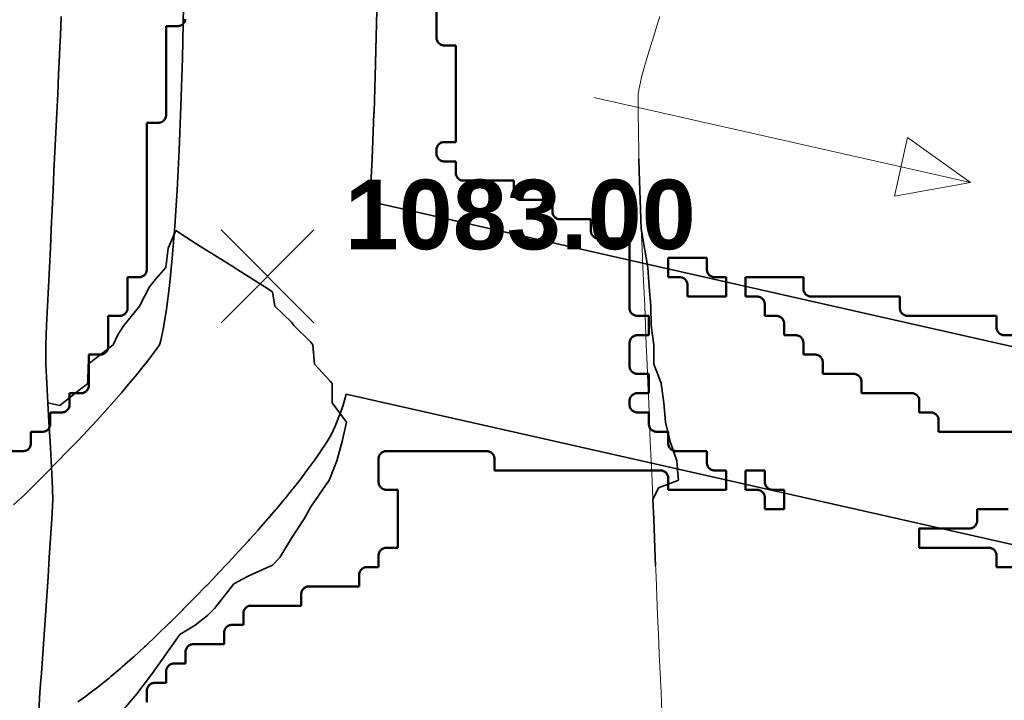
# Model space of a CAD drawing. Header units: metres. Extents: x -6552 to -6384, y 5654608 to 5654799.
# Tile 20 of 68: x -6461.65 to -6448.9, y 5654654.53 to 5654663.33. Entities that reach past the tile are written whole.
import ezdxf
from ezdxf.enums import TextEntityAlignment as Align

# ---------------------------------------------------------------- set-up
doc = ezdxf.new("R2010")
doc.units = ezdxf.units.M
doc.header["$LTSCALE"] = 0.5
doc.linetypes.add('DASHED', pattern=[9, 6, -3])
doc.linetypes.add('PHANTOM', pattern=[22, 12, -2, 2, -2, 2, -2])
for name, color, linetype, lineweight in [('L-GRAD-CONT', 5, 'DASHED', 25), ('L-GRAD-SLOPE', 5, 'Continuous', 18), ('L-GRAD-SPOT', 5, 'Continuous', 18), ('L-HARD-PAVE', 8, 'Continuous', 35), ('L-SITE-LIMIT', 6, 'PHANTOM', 50), ('V-TOPO-MAJR', 34, 'Continuous', 35), ('V-TOPO-MINR', 32, 'Continuous', 13)]:
    doc.layers.add(name, color=color, linetype=linetype, lineweight=lineweight)
doc.styles.add('BR-TITLE', font='arialbd.ttf')

msp = doc.modelspace()

# ---------------------------------------------------------------- linework, layer by layer
at = {"layer": 'L-GRAD-CONT', "lineweight": 35}
for points in [[(-6453.629, 5654661.532), (-6453.625, 5654661.376), (-6453.625, 5654661.375), (-6453.619, 5654661.125), (-6453.609, 5654660.875), (-6453.6, 5654660.625), (-6453.557, 5654660.375), (-6453.513, 5654660.125), (-6453.495, 5654659.875), (-6453.474, 5654659.625), (-6453.469, 5654659.375), (-6453.435, 5654659.125), (-6453.436, 5654658.875), (-6453.375, 5654658.719), (-6453.341, 5654658.625), (-6453.307, 5654658.375), (-6453.287, 5654658.125), (-6453.224, 5654657.875), (-6453.138, 5654657.625), (-6453.125, 5654657.458), (-6453.119, 5654657.375), (-6453.125, 5654657.37), (-6453.375, 5654657.275), (-6453.451, 5654657.125), (-6453.438, 5654656.875), (-6453.429, 5654656.625), (-6453.419, 5654656.375), (-6453.414, 5654656.264)], [(-6461.259, 5654660.149), (-6461.26, 5654660.125), (-6461.272, 5654659.875), (-6461.284, 5654659.625), (-6461.297, 5654659.375), (-6461.308, 5654659.125), (-6461.309, 5654658.875), (-6461.296, 5654658.625), (-6461.282, 5654658.375), (-6461.125, 5654658.342), (-6461.083, 5654658.375), (-6460.875, 5654658.537), (-6460.762, 5654658.625), (-6460.758, 5654658.875), (-6460.625, 5654658.979), (-6460.437, 5654659.125), (-6460.375, 5654659.257), (-6460.297, 5654659.375), (-6460.125, 5654659.586), (-6460.096, 5654659.625), (-6459.966, 5654659.875), (-6459.875, 5654659.99), (-6459.754, 5654660.125), (-6459.724, 5654660.375), (-6459.625, 5654660.605), (-6459.375, 5654660.439), (-6459.271, 5654660.375), (-6459.125, 5654660.284), (-6458.875, 5654660.129), (-6458.869, 5654660.125), (-6458.625, 5654659.971), (-6458.473, 5654659.875), (-6458.375, 5654659.812), (-6458.343, 5654659.625), (-6458.125, 5654659.419), (-6458.097, 5654659.375), (-6457.875, 5654659.161), (-6457.849, 5654659.125), (-6457.831, 5654658.875), (-6457.625, 5654658.656), (-6457.601, 5654658.625), (-6457.599, 5654658.375), (-6457.416, 5654658.125), (-6457.473, 5654657.875), (-6457.538, 5654657.625), (-6457.625, 5654657.406), (-6457.641, 5654657.375), (-6457.813, 5654657.125), (-6457.875, 5654657.03), (-6457.964, 5654656.875), (-6458.125, 5654656.625), (-6458.125, 5654656.625), (-6458.28, 5654656.375), (-6458.375, 5654656.276), (-6458.625, 5654656.162), (-6458.706, 5654656.125), (-6458.875, 5654656.031), (-6458.998, 5654655.875), (-6459.125, 5654655.712), (-6459.214, 5654655.625), (-6459.375, 5654655.496), (-6459.574, 5654655.375), (-6459.625, 5654655.303), (-6459.751, 5654655.125), (-6459.875, 5654654.95), (-6459.928, 5654654.875), (-6460.115, 5654654.625), (-6460.125, 5654654.613), (-6460.328, 5654654.375)]]:
    msp.add_lwpolyline(points, dxfattribs=at)
at = {"layer": 'L-GRAD-SLOPE'}
msp.add_lwpolyline([(-6454.215, 5654662.325), (-6449.338, 5654661.225)], dxfattribs=at)
msp.add_lwpolyline([(-6449.338, 5654661.225), (-6450.151, 5654661.807), (-6450.322, 5654661.048)], close=True, dxfattribs=at)
at = {"layer": 'L-GRAD-SPOT'}
for points in [[(-6459.038, 5654659.412), (-6457.838, 5654660.612)], [(-6459.038, 5654660.612), (-6457.838, 5654659.412)]]:
    msp.add_lwpolyline(points, dxfattribs=at)
at = {"layer": 'L-HARD-PAVE'}
for points in [[(-6461.725, 5654657.054), (-6461.594, 5654657.177), (-6461.456, 5654657.312), (-6461.309, 5654657.459), (-6461.164, 5654657.606), (-6461.026, 5654657.748), (-6460.894, 5654657.885), (-6460.768, 5654658.018), (-6460.648, 5654658.147), (-6460.535, 5654658.271), (-6460.429, 5654658.391), (-6460.328, 5654658.505), (-6460.235, 5654658.615), (-6460.147, 5654658.719), (-6460.067, 5654658.819), (-6459.993, 5654658.913), (-6459.926, 5654659.001), (-6459.866, 5654659.083), (-6459.835, 5654659.127), (-6459.819, 5654659.182), (-6459.784, 5654659.351), (-6459.745, 5654659.589), (-6459.707, 5654659.89), (-6459.671, 5654660.248), (-6459.637, 5654660.661), (-6459.607, 5654661.127), (-6459.581, 5654661.645), (-6459.558, 5654662.214), (-6459.539, 5654662.834), (-6459.523, 5654663.505)], [(-6457.024, 5654663.452), (-6457.039, 5654662.772), (-6457.04, 5654662.762), (-6457.059, 5654662.131), (-6457.06, 5654662.12), (-6457.083, 5654661.538), (-6457.084, 5654661.524), (-6457.111, 5654660.991), (-6457.112, 5654660.98), (-6430.475, 5654654.969)], [(-6431.305, 5654652.594), (-6457.418, 5654658.486), (-6457.458, 5654658.346), (-6457.504, 5654658.214), (-6457.563, 5654658.072), (-6457.615, 5654657.96), (-6457.679, 5654657.853), (-6457.741, 5654657.76), (-6457.757, 5654657.736), (-6457.826, 5654657.639), (-6457.84, 5654657.618), (-6457.915, 5654657.516), (-6457.928, 5654657.498), (-6458.008, 5654657.393), (-6458.021, 5654657.376), (-6458.107, 5654657.267), (-6458.119, 5654657.252), (-6458.21, 5654657.139), (-6458.221, 5654657.126), (-6458.319, 5654657.008), (-6458.329, 5654656.996), (-6458.433, 5654656.875), (-6458.442, 5654656.864), (-6458.551, 5654656.739), (-6458.56, 5654656.729), (-6458.676, 5654656.601), (-6458.684, 5654656.591), (-6458.805, 5654656.459), (-6458.813, 5654656.45), (-6458.939, 5654656.313), (-6458.947, 5654656.306), (-6459.08, 5654656.165), (-6459.086, 5654656.158), (-6459.225, 5654656.013), (-6459.231, 5654656.007), (-6459.376, 5654655.858), (-6459.382, 5654655.852), (-6459.532, 5654655.7), (-6459.538, 5654655.694), (-6459.694, 5654655.538), (-6459.706, 5654655.526), (-6459.856, 5654655.38), (-6459.87, 5654655.367), (-6460.014, 5654655.231), (-6460.029, 5654655.217), (-6460.168, 5654655.09), (-6460.185, 5654655.074), (-6460.318, 5654654.957), (-6460.337, 5654654.94), (-6460.464, 5654654.833), (-6460.487, 5654654.814), (-6460.608, 5654654.716), (-6460.635, 5654654.696), (-6460.75, 5654654.608), (-6460.781, 5654654.584), (-6460.891, 5654654.506)]]:
    msp.add_lwpolyline(points, dxfattribs=at)
at = {"layer": 'L-SITE-LIMIT'}
for points in [[(-6456.25, 5654663.998), (-6456.25, 5654663.1), (-6456.25, 5654663.09), (-6456.248, 5654663.08), (-6456.246, 5654663.071), (-6456.242, 5654663.062), (-6456.238, 5654663.053), (-6456.233, 5654663.044), (-6456.227, 5654663.037), (-6456.221, 5654663.029), (-6456.213, 5654663.023), (-6456.206, 5654663.017), (-6456.197, 5654663.012), (-6456.188, 5654663.008), (-6456.179, 5654663.004), (-6456.17, 5654663.002), (-6456.16, 5654663), (-6456.15, 5654663), (-6456.002, 5654663), (-6456, 5654663), (-6456, 5654662.998), (-6456, 5654661.752), (-6456, 5654661.75), (-6456.002, 5654661.75), (-6456.15, 5654661.75), (-6456.16, 5654661.75), (-6456.17, 5654661.748), (-6456.179, 5654661.746), (-6456.188, 5654661.742), (-6456.197, 5654661.738), (-6456.206, 5654661.733), (-6456.213, 5654661.727), (-6456.221, 5654661.721), (-6456.227, 5654661.713), (-6456.233, 5654661.706), (-6456.238, 5654661.697), (-6456.242, 5654661.688), (-6456.246, 5654661.679), (-6456.248, 5654661.67), (-6456.25, 5654661.66), (-6456.25, 5654661.65), (-6456.25, 5654661.6), (-6456.25, 5654661.59), (-6456.248, 5654661.58), (-6456.246, 5654661.571), (-6456.242, 5654661.562), (-6456.238, 5654661.553), (-6456.233, 5654661.544), (-6456.227, 5654661.537), (-6456.221, 5654661.529), (-6456.213, 5654661.523), (-6456.206, 5654661.517), (-6456.197, 5654661.512), (-6456.188, 5654661.508), (-6456.179, 5654661.504), (-6456.17, 5654661.502), (-6456.16, 5654661.5), (-6456.15, 5654661.5), (-6456.002, 5654661.5), (-6456, 5654661.5), (-6456, 5654661.498), (-6456, 5654661.35), (-6456, 5654661.34), (-6455.998, 5654661.33), (-6455.996, 5654661.321), (-6455.992, 5654661.312), (-6455.988, 5654661.303), (-6455.983, 5654661.294), (-6455.977, 5654661.287), (-6455.971, 5654661.279), (-6455.963, 5654661.273), (-6455.956, 5654661.267), (-6455.947, 5654661.262), (-6455.938, 5654661.258), (-6455.929, 5654661.254), (-6455.92, 5654661.252), (-6455.91, 5654661.25), (-6455.9, 5654661.25), (-6455.252, 5654661.25), (-6455.25, 5654661.25), (-6455.25, 5654661.248), (-6455.25, 5654661.1), (-6455.25, 5654661.09), (-6455.248, 5654661.08), (-6455.246, 5654661.071), (-6455.242, 5654661.062), (-6455.238, 5654661.053), (-6455.233, 5654661.044), (-6455.227, 5654661.037), (-6455.221, 5654661.029), (-6455.213, 5654661.023), (-6455.206, 5654661.017), (-6455.197, 5654661.012), (-6455.188, 5654661.008), (-6455.179, 5654661.004), (-6455.17, 5654661.002), (-6455.16, 5654661), (-6455.15, 5654661), (-6454.752, 5654661), (-6454.75, 5654661), (-6454.75, 5654660.998), (-6454.75, 5654660.85), (-6454.75, 5654660.84), (-6454.748, 5654660.83), (-6454.746, 5654660.821), (-6454.742, 5654660.812), (-6454.738, 5654660.803), (-6454.733, 5654660.794), (-6454.727, 5654660.787), (-6454.721, 5654660.779), (-6454.713, 5654660.773), (-6454.706, 5654660.767), (-6454.697, 5654660.762), (-6454.688, 5654660.758), (-6454.679, 5654660.754), (-6454.67, 5654660.752), (-6454.66, 5654660.75), (-6454.65, 5654660.75), (-6454.252, 5654660.75), (-6454.25, 5654660.75), (-6454.25, 5654660.748), (-6454.25, 5654660.6), (-6454.25, 5654660.59), (-6454.248, 5654660.58), (-6454.246, 5654660.571), (-6454.242, 5654660.562), (-6454.238, 5654660.553), (-6454.233, 5654660.544), (-6454.227, 5654660.537), (-6454.221, 5654660.529), (-6454.213, 5654660.523), (-6454.206, 5654660.517), (-6454.197, 5654660.512), (-6454.188, 5654660.508), (-6454.179, 5654660.504), (-6454.17, 5654660.502), (-6454.16, 5654660.5), (-6454.15, 5654660.5), (-6453.752, 5654660.5), (-6453.75, 5654660.5), (-6453.75, 5654660.498), (-6453.75, 5654659.6), (-6453.75, 5654659.59), (-6453.748, 5654659.58), (-6453.746, 5654659.571), (-6453.742, 5654659.562), (-6453.738, 5654659.553), (-6453.733, 5654659.544), (-6453.727, 5654659.537), (-6453.721, 5654659.529), (-6453.713, 5654659.523), (-6453.706, 5654659.517), (-6453.697, 5654659.512), (-6453.688, 5654659.508), (-6453.679, 5654659.504), (-6453.67, 5654659.502), (-6453.66, 5654659.5), (-6453.65, 5654659.5), (-6453.502, 5654659.5), (-6453.5, 5654659.5), (-6453.5, 5654659.498), (-6453.5, 5654659.252), (-6453.5, 5654659.25), (-6453.502, 5654659.25), (-6453.65, 5654659.25), (-6453.66, 5654659.25), (-6453.67, 5654659.248), (-6453.679, 5654659.246), (-6453.688, 5654659.242), (-6453.697, 5654659.238), (-6453.706, 5654659.233), (-6453.713, 5654659.227), (-6453.721, 5654659.221), (-6453.727, 5654659.213), (-6453.733, 5654659.206), (-6453.738, 5654659.197), (-6453.742, 5654659.188), (-6453.746, 5654659.179), (-6453.748, 5654659.17), (-6453.75, 5654659.16), (-6453.75, 5654659.15), (-6453.75, 5654658.85), (-6453.75, 5654658.84), (-6453.748, 5654658.83), (-6453.746, 5654658.821), (-6453.742, 5654658.812), (-6453.738, 5654658.803), (-6453.733, 5654658.794), (-6453.727, 5654658.787), (-6453.721, 5654658.779), (-6453.713, 5654658.773), (-6453.706, 5654658.767), (-6453.697, 5654658.762), (-6453.688, 5654658.758), (-6453.679, 5654658.754), (-6453.67, 5654658.752), (-6453.66, 5654658.75), (-6453.65, 5654658.75), (-6453.502, 5654658.75), (-6453.5, 5654658.75), (-6453.5, 5654658.748), (-6453.5, 5654658.502), (-6453.5, 5654658.5), (-6453.502, 5654658.5), (-6453.65, 5654658.5), (-6453.66, 5654658.5), (-6453.67, 5654658.498), (-6453.679, 5654658.496), (-6453.688, 5654658.492), (-6453.697, 5654658.488), (-6453.706, 5654658.483), (-6453.713, 5654658.477), (-6453.721, 5654658.471), (-6453.727, 5654658.463), (-6453.733, 5654658.456), (-6453.738, 5654658.447), (-6453.742, 5654658.438), (-6453.746, 5654658.429), (-6453.748, 5654658.42), (-6453.75, 5654658.41), (-6453.75, 5654658.4), (-6453.75, 5654658.35), (-6453.75, 5654658.34), (-6453.748, 5654658.33), (-6453.746, 5654658.321), (-6453.742, 5654658.312), (-6453.738, 5654658.303), (-6453.733, 5654658.294), (-6453.727, 5654658.287), (-6453.721, 5654658.279), (-6453.713, 5654658.273), (-6453.706, 5654658.267), (-6453.697, 5654658.262), (-6453.688, 5654658.258), (-6453.679, 5654658.254), (-6453.67, 5654658.252), (-6453.66, 5654658.25), (-6453.65, 5654658.25), (-6453.502, 5654658.25), (-6453.5, 5654658.25), (-6453.5, 5654658.248), (-6453.5, 5654658.1), (-6453.5, 5654658.09), (-6453.498, 5654658.08), (-6453.496, 5654658.071), (-6453.492, 5654658.062), (-6453.488, 5654658.053), (-6453.483, 5654658.044), (-6453.477, 5654658.037), (-6453.471, 5654658.029), (-6453.463, 5654658.023), (-6453.456, 5654658.017), (-6453.447, 5654658.012), (-6453.438, 5654658.008), (-6453.429, 5654658.004), (-6453.42, 5654658.002), (-6453.41, 5654658), (-6453.4, 5654658), (-6453.252, 5654658), (-6453.25, 5654658), (-6453.25, 5654657.998), (-6453.25, 5654657.85), (-6453.25, 5654657.84), (-6453.248, 5654657.83), (-6453.246, 5654657.821), (-6453.242, 5654657.812), (-6453.238, 5654657.803), (-6453.233, 5654657.794), (-6453.227, 5654657.787), (-6453.221, 5654657.779), (-6453.213, 5654657.773), (-6453.206, 5654657.767), (-6453.197, 5654657.762), (-6453.188, 5654657.758), (-6453.179, 5654657.754), (-6453.17, 5654657.752), (-6453.16, 5654657.75), (-6453.15, 5654657.75), (-6452.752, 5654657.75), (-6452.75, 5654657.75), (-6452.75, 5654657.748), (-6452.75, 5654657.6), (-6452.75, 5654657.59), (-6452.748, 5654657.58), (-6452.746, 5654657.571), (-6452.742, 5654657.562), (-6452.738, 5654657.553), (-6452.733, 5654657.544), (-6452.727, 5654657.537), (-6452.721, 5654657.529), (-6452.713, 5654657.523), (-6452.706, 5654657.517), (-6452.697, 5654657.512), (-6452.688, 5654657.508), (-6452.679, 5654657.504), (-6452.67, 5654657.502), (-6452.66, 5654657.5), (-6452.65, 5654657.5), (-6452.502, 5654657.5), (-6452.5, 5654657.5), (-6452.5, 5654657.498), (-6452.5, 5654657.252), (-6452.5, 5654657.25), (-6452.502, 5654657.25), (-6453.248, 5654657.25), (-6453.25, 5654657.25), (-6453.25, 5654657.252), (-6453.25, 5654657.4), (-6453.25, 5654657.41), (-6453.252, 5654657.42), (-6453.254, 5654657.429), (-6453.258, 5654657.438), (-6453.262, 5654657.447), (-6453.267, 5654657.456), (-6453.273, 5654657.463), (-6453.279, 5654657.471), (-6453.287, 5654657.477), (-6453.294, 5654657.483), (-6453.303, 5654657.488), (-6453.312, 5654657.492), (-6453.321, 5654657.496), (-6453.33, 5654657.498), (-6453.34, 5654657.5), (-6453.35, 5654657.5), (-6455.498, 5654657.5), (-6455.5, 5654657.5), (-6455.5, 5654657.502), (-6455.5, 5654657.65), (-6455.5, 5654657.66), (-6455.502, 5654657.67), (-6455.504, 5654657.679), (-6455.508, 5654657.688), (-6455.512, 5654657.697), (-6455.517, 5654657.706), (-6455.523, 5654657.713), (-6455.529, 5654657.721), (-6455.537, 5654657.727), (-6455.544, 5654657.733), (-6455.553, 5654657.738), (-6455.562, 5654657.742), (-6455.571, 5654657.746), (-6455.58, 5654657.748), (-6455.59, 5654657.75), (-6455.6, 5654657.75), (-6456.9, 5654657.75), (-6456.91, 5654657.75), (-6456.92, 5654657.748), (-6456.929, 5654657.746), (-6456.938, 5654657.742), (-6456.947, 5654657.738), (-6456.956, 5654657.733), (-6456.963, 5654657.727), (-6456.971, 5654657.721), (-6456.977, 5654657.713), (-6456.983, 5654657.706), (-6456.988, 5654657.697), (-6456.992, 5654657.688), (-6456.996, 5654657.679), (-6456.998, 5654657.67), (-6457, 5654657.66), (-6457, 5654657.65), (-6457, 5654657.35), (-6457, 5654657.34), (-6456.998, 5654657.33), (-6456.996, 5654657.321), (-6456.992, 5654657.312), (-6456.988, 5654657.303), (-6456.983, 5654657.294), (-6456.977, 5654657.287), (-6456.971, 5654657.279), (-6456.963, 5654657.273), (-6456.956, 5654657.267), (-6456.947, 5654657.262), (-6456.938, 5654657.258), (-6456.929, 5654657.254), (-6456.92, 5654657.252), (-6456.91, 5654657.25), (-6456.9, 5654657.25), (-6456.752, 5654657.25), (-6456.75, 5654657.25), (-6456.75, 5654657.248), (-6456.75, 5654656.502), (-6456.75, 5654656.5), (-6456.752, 5654656.5), (-6456.9, 5654656.5), (-6456.91, 5654656.5), (-6456.92, 5654656.498), (-6456.929, 5654656.496), (-6456.938, 5654656.492), (-6456.947, 5654656.488), (-6456.956, 5654656.483), (-6456.963, 5654656.477), (-6456.971, 5654656.471), (-6456.977, 5654656.463), (-6456.983, 5654656.456), (-6456.988, 5654656.447), (-6456.992, 5654656.438), (-6456.996, 5654656.429), (-6456.998, 5654656.42), (-6457, 5654656.41), (-6457, 5654656.4), (-6457, 5654656.252), (-6457, 5654656.25), (-6457.002, 5654656.25), (-6457.15, 5654656.25), (-6457.16, 5654656.25), (-6457.17, 5654656.248), (-6457.179, 5654656.246), (-6457.188, 5654656.242), (-6457.197, 5654656.238), (-6457.206, 5654656.233), (-6457.213, 5654656.227), (-6457.221, 5654656.221), (-6457.227, 5654656.213), (-6457.233, 5654656.206), (-6457.238, 5654656.197), (-6457.242, 5654656.188), (-6457.246, 5654656.179), (-6457.248, 5654656.17), (-6457.25, 5654656.16), (-6457.25, 5654656.15), (-6457.25, 5654656.002), (-6457.25, 5654656), (-6457.252, 5654656), (-6457.9, 5654656), (-6457.91, 5654656), (-6457.92, 5654655.998), (-6457.929, 5654655.996), (-6457.938, 5654655.992), (-6457.947, 5654655.988), (-6457.956, 5654655.983), (-6457.963, 5654655.977), (-6457.971, 5654655.971), (-6457.977, 5654655.963), (-6457.983, 5654655.956), (-6457.988, 5654655.947), (-6457.992, 5654655.938), (-6457.996, 5654655.929), (-6457.998, 5654655.92), (-6458, 5654655.91), (-6458, 5654655.9), (-6458, 5654655.752), (-6458, 5654655.75), (-6458.002, 5654655.75), (-6458.65, 5654655.75), (-6458.66, 5654655.75), (-6458.67, 5654655.748), (-6458.679, 5654655.746), (-6458.688, 5654655.742), (-6458.697, 5654655.738), (-6458.706, 5654655.733), (-6458.713, 5654655.727), (-6458.721, 5654655.721), (-6458.727, 5654655.713), (-6458.733, 5654655.706), (-6458.738, 5654655.697), (-6458.742, 5654655.688), (-6458.746, 5654655.679), (-6458.748, 5654655.67), (-6458.75, 5654655.66), (-6458.75, 5654655.65), (-6458.75, 5654655.502), (-6458.75, 5654655.5), (-6458.752, 5654655.5), (-6458.9, 5654655.5), (-6458.91, 5654655.5), (-6458.92, 5654655.498), (-6458.929, 5654655.496), (-6458.938, 5654655.492), (-6458.947, 5654655.488), (-6458.956, 5654655.483), (-6458.963, 5654655.477), (-6458.971, 5654655.471), (-6458.977, 5654655.463), (-6458.983, 5654655.456), (-6458.988, 5654655.447), (-6458.992, 5654655.438), (-6458.996, 5654655.429), (-6458.998, 5654655.42), (-6459, 5654655.41), (-6459, 5654655.4), (-6459, 5654655.252), (-6459, 5654655.25), (-6459.002, 5654655.25), (-6459.4, 5654655.25), (-6459.41, 5654655.25), (-6459.42, 5654655.248), (-6459.429, 5654655.246), (-6459.438, 5654655.242), (-6459.447, 5654655.238), (-6459.456, 5654655.233), (-6459.463, 5654655.227), (-6459.471, 5654655.221), (-6459.477, 5654655.213), (-6459.483, 5654655.206), (-6459.488, 5654655.197), (-6459.492, 5654655.188), (-6459.496, 5654655.179), (-6459.498, 5654655.17), (-6459.5, 5654655.16), (-6459.5, 5654655.15), (-6459.5, 5654655.002), (-6459.5, 5654655), (-6459.502, 5654655), (-6459.65, 5654655), (-6459.66, 5654655), (-6459.67, 5654654.998), (-6459.679, 5654654.996), (-6459.688, 5654654.992), (-6459.697, 5654654.988), (-6459.706, 5654654.983), (-6459.713, 5654654.977), (-6459.721, 5654654.971), (-6459.727, 5654654.963), (-6459.733, 5654654.956), (-6459.738, 5654654.947), (-6459.742, 5654654.938), (-6459.746, 5654654.929), (-6459.748, 5654654.92), (-6459.75, 5654654.91), (-6459.75, 5654654.9), (-6459.75, 5654654.752), (-6459.75, 5654654.75), (-6459.752, 5654654.75), (-6459.9, 5654654.75), (-6459.91, 5654654.75), (-6459.92, 5654654.748), (-6459.929, 5654654.746), (-6459.938, 5654654.742), (-6459.947, 5654654.738), (-6459.956, 5654654.733), (-6459.963, 5654654.727), (-6459.971, 5654654.721), (-6459.977, 5654654.713), (-6459.983, 5654654.706), (-6459.988, 5654654.697), (-6459.992, 5654654.688), (-6459.996, 5654654.679), (-6459.998, 5654654.67), (-6460, 5654654.66), (-6460, 5654654.65), (-6460, 5654654.502)], [(-6461.998, 5654657.75), (-6461.6, 5654657.75), (-6461.59, 5654657.75), (-6461.58, 5654657.752), (-6461.571, 5654657.754), (-6461.562, 5654657.758), (-6461.553, 5654657.762), (-6461.544, 5654657.767), (-6461.537, 5654657.773), (-6461.529, 5654657.779), (-6461.523, 5654657.787), (-6461.517, 5654657.794), (-6461.512, 5654657.803), (-6461.508, 5654657.812), (-6461.504, 5654657.821), (-6461.502, 5654657.83), (-6461.5, 5654657.84), (-6461.5, 5654657.85), (-6461.5, 5654657.998), (-6461.5, 5654658), (-6461.498, 5654658), (-6461.35, 5654658), (-6461.34, 5654658), (-6461.33, 5654658.002), (-6461.321, 5654658.004), (-6461.312, 5654658.008), (-6461.303, 5654658.012), (-6461.294, 5654658.017), (-6461.287, 5654658.023), (-6461.279, 5654658.029), (-6461.273, 5654658.037), (-6461.267, 5654658.044), (-6461.262, 5654658.053), (-6461.258, 5654658.062), (-6461.254, 5654658.071), (-6461.252, 5654658.08), (-6461.25, 5654658.09), (-6461.25, 5654658.1), (-6461.25, 5654658.248), (-6461.25, 5654658.25), (-6461.248, 5654658.25), (-6461.1, 5654658.25), (-6461.09, 5654658.25), (-6461.08, 5654658.252), (-6461.071, 5654658.254), (-6461.062, 5654658.258), (-6461.053, 5654658.262), (-6461.044, 5654658.267), (-6461.037, 5654658.273), (-6461.029, 5654658.279), (-6461.023, 5654658.287), (-6461.017, 5654658.294), (-6461.012, 5654658.303), (-6461.008, 5654658.312), (-6461.004, 5654658.321), (-6461.002, 5654658.33), (-6461, 5654658.34), (-6461, 5654658.35), (-6461, 5654658.498), (-6461, 5654658.5), (-6460.998, 5654658.5), (-6460.85, 5654658.5), (-6460.84, 5654658.5), (-6460.83, 5654658.502), (-6460.821, 5654658.504), (-6460.812, 5654658.508), (-6460.803, 5654658.512), (-6460.794, 5654658.517), (-6460.787, 5654658.523), (-6460.779, 5654658.529), (-6460.773, 5654658.537), (-6460.767, 5654658.544), (-6460.762, 5654658.553), (-6460.758, 5654658.562), (-6460.754, 5654658.571), (-6460.752, 5654658.58), (-6460.75, 5654658.59), (-6460.75, 5654658.6), (-6460.75, 5654658.998), (-6460.75, 5654659), (-6460.748, 5654659), (-6460.6, 5654659), (-6460.59, 5654659), (-6460.58, 5654659.002), (-6460.571, 5654659.004), (-6460.562, 5654659.008), (-6460.553, 5654659.012), (-6460.544, 5654659.017), (-6460.537, 5654659.023), (-6460.529, 5654659.029), (-6460.523, 5654659.037), (-6460.517, 5654659.044), (-6460.512, 5654659.053), (-6460.508, 5654659.062), (-6460.504, 5654659.071), (-6460.502, 5654659.08), (-6460.5, 5654659.09), (-6460.5, 5654659.1), (-6460.5, 5654659.498), (-6460.5, 5654659.5), (-6460.498, 5654659.5), (-6460.35, 5654659.5), (-6460.34, 5654659.5), (-6460.33, 5654659.502), (-6460.321, 5654659.504), (-6460.312, 5654659.508), (-6460.303, 5654659.512), (-6460.294, 5654659.517), (-6460.287, 5654659.523), (-6460.279, 5654659.529), (-6460.273, 5654659.537), (-6460.267, 5654659.544), (-6460.262, 5654659.553), (-6460.258, 5654659.562), (-6460.254, 5654659.571), (-6460.252, 5654659.58), (-6460.25, 5654659.59), (-6460.25, 5654659.6), (-6460.25, 5654659.998), (-6460.25, 5654660), (-6460.248, 5654660), (-6460.1, 5654660), (-6460.09, 5654660), (-6460.08, 5654660.002), (-6460.071, 5654660.004), (-6460.062, 5654660.008), (-6460.053, 5654660.012), (-6460.044, 5654660.017), (-6460.037, 5654660.023), (-6460.029, 5654660.029), (-6460.023, 5654660.037), (-6460.017, 5654660.044), (-6460.012, 5654660.053), (-6460.008, 5654660.062), (-6460.004, 5654660.071), (-6460.002, 5654660.08), (-6460, 5654660.09), (-6460, 5654660.1), (-6460, 5654661.998), (-6460, 5654662), (-6459.998, 5654662), (-6459.85, 5654662), (-6459.84, 5654662), (-6459.83, 5654662.002), (-6459.821, 5654662.004), (-6459.812, 5654662.008), (-6459.803, 5654662.012), (-6459.794, 5654662.017), (-6459.787, 5654662.023), (-6459.779, 5654662.029), (-6459.773, 5654662.037), (-6459.767, 5654662.044), (-6459.762, 5654662.053), (-6459.758, 5654662.062), (-6459.754, 5654662.071), (-6459.752, 5654662.08), (-6459.75, 5654662.09), (-6459.75, 5654662.1), (-6459.75, 5654663.248), (-6459.75, 5654663.25), (-6459.748, 5654663.25), (-6459.6, 5654663.25), (-6459.59, 5654663.25), (-6459.58, 5654663.252), (-6459.571, 5654663.254), (-6459.562, 5654663.258), (-6459.553, 5654663.262), (-6459.544, 5654663.267), (-6459.537, 5654663.273), (-6459.529, 5654663.279), (-6459.523, 5654663.287), (-6459.517, 5654663.294), (-6459.512, 5654663.303), (-6459.508, 5654663.312), (-6459.504, 5654663.321), (-6459.502, 5654663.33), (-6459.5, 5654663.34)], [(-6448.752, 5654658), (-6449.748, 5654658), (-6449.75, 5654658), (-6449.75, 5654658.002), (-6449.75, 5654658.15), (-6449.75, 5654658.16), (-6449.752, 5654658.17), (-6449.754, 5654658.179), (-6449.758, 5654658.188), (-6449.762, 5654658.197), (-6449.767, 5654658.206), (-6449.773, 5654658.213), (-6449.779, 5654658.221), (-6449.787, 5654658.227), (-6449.794, 5654658.233), (-6449.803, 5654658.238), (-6449.812, 5654658.242), (-6449.821, 5654658.246), (-6449.83, 5654658.248), (-6449.84, 5654658.25), (-6449.85, 5654658.25), (-6449.998, 5654658.25), (-6450, 5654658.25), (-6450, 5654658.252), (-6450, 5654658.4), (-6450, 5654658.41), (-6450.002, 5654658.42), (-6450.004, 5654658.429), (-6450.008, 5654658.438), (-6450.012, 5654658.447), (-6450.017, 5654658.456), (-6450.023, 5654658.463), (-6450.029, 5654658.471), (-6450.037, 5654658.477), (-6450.044, 5654658.483), (-6450.053, 5654658.488), (-6450.062, 5654658.492), (-6450.071, 5654658.496), (-6450.08, 5654658.498), (-6450.09, 5654658.5), (-6450.1, 5654658.5), (-6450.748, 5654658.5), (-6450.75, 5654658.5), (-6450.75, 5654658.502), (-6450.75, 5654658.65), (-6450.75, 5654658.66), (-6450.752, 5654658.67), (-6450.754, 5654658.679), (-6450.758, 5654658.688), (-6450.762, 5654658.697), (-6450.767, 5654658.706), (-6450.773, 5654658.713), (-6450.779, 5654658.721), (-6450.787, 5654658.727), (-6450.794, 5654658.733), (-6450.803, 5654658.738), (-6450.812, 5654658.742), (-6450.821, 5654658.746), (-6450.83, 5654658.748), (-6450.84, 5654658.75), (-6450.85, 5654658.75), (-6451.248, 5654658.75), (-6451.25, 5654658.75), (-6451.25, 5654658.752), (-6451.25, 5654658.9), (-6451.25, 5654658.91), (-6451.252, 5654658.92), (-6451.254, 5654658.929), (-6451.258, 5654658.938), (-6451.262, 5654658.947), (-6451.267, 5654658.956), (-6451.273, 5654658.963), (-6451.279, 5654658.971), (-6451.287, 5654658.977), (-6451.294, 5654658.983), (-6451.303, 5654658.988), (-6451.312, 5654658.992), (-6451.321, 5654658.996), (-6451.33, 5654658.998), (-6451.34, 5654659), (-6451.35, 5654659), (-6451.498, 5654659), (-6451.5, 5654659), (-6451.5, 5654659.002), (-6451.5, 5654659.15), (-6451.5, 5654659.16), (-6451.502, 5654659.17), (-6451.504, 5654659.179), (-6451.508, 5654659.188), (-6451.512, 5654659.197), (-6451.517, 5654659.206), (-6451.523, 5654659.213), (-6451.529, 5654659.221), (-6451.537, 5654659.227), (-6451.544, 5654659.233), (-6451.553, 5654659.238), (-6451.562, 5654659.242), (-6451.571, 5654659.246), (-6451.58, 5654659.248), (-6451.59, 5654659.25), (-6451.6, 5654659.25), (-6451.748, 5654659.25), (-6451.75, 5654659.25), (-6451.75, 5654659.252), (-6451.75, 5654659.4), (-6451.75, 5654659.41), (-6451.752, 5654659.42), (-6451.754, 5654659.429), (-6451.758, 5654659.438), (-6451.762, 5654659.447), (-6451.767, 5654659.456), (-6451.773, 5654659.463), (-6451.779, 5654659.471), (-6451.787, 5654659.477), (-6451.794, 5654659.483), (-6451.803, 5654659.488), (-6451.812, 5654659.492), (-6451.821, 5654659.496), (-6451.83, 5654659.498), (-6451.84, 5654659.5), (-6451.85, 5654659.5), (-6451.998, 5654659.5), (-6452, 5654659.5), (-6452, 5654659.502), (-6452, 5654659.65), (-6452, 5654659.66), (-6452.002, 5654659.67), (-6452.004, 5654659.679), (-6452.008, 5654659.688), (-6452.012, 5654659.697), (-6452.017, 5654659.706), (-6452.023, 5654659.713), (-6452.029, 5654659.721), (-6452.037, 5654659.727), (-6452.044, 5654659.733), (-6452.053, 5654659.738), (-6452.062, 5654659.742), (-6452.071, 5654659.746), (-6452.08, 5654659.748), (-6452.09, 5654659.75), (-6452.1, 5654659.75), (-6452.248, 5654659.75), (-6452.25, 5654659.75), (-6452.25, 5654659.752), (-6452.25, 5654659.998), (-6452.25, 5654660), (-6452.248, 5654660), (-6451.502, 5654660), (-6451.502, 5654660), (-6451.5, 5654660), (-6451.5, 5654659.998), (-6451.5, 5654659.85), (-6451.5, 5654659.84), (-6451.498, 5654659.83), (-6451.496, 5654659.821), (-6451.492, 5654659.812), (-6451.488, 5654659.803), (-6451.483, 5654659.794), (-6451.477, 5654659.787), (-6451.471, 5654659.779), (-6451.463, 5654659.773), (-6451.456, 5654659.767), (-6451.447, 5654659.762), (-6451.438, 5654659.758), (-6451.429, 5654659.754), (-6451.42, 5654659.752), (-6451.41, 5654659.75), (-6451.4, 5654659.75), (-6450.252, 5654659.75), (-6450.25, 5654659.75), (-6450.25, 5654659.748), (-6450.25, 5654659.6), (-6450.25, 5654659.59), (-6450.248, 5654659.58), (-6450.246, 5654659.571), (-6450.242, 5654659.562), (-6450.238, 5654659.553), (-6450.233, 5654659.544), (-6450.227, 5654659.537), (-6450.221, 5654659.529), (-6450.213, 5654659.523), (-6450.206, 5654659.517), (-6450.197, 5654659.512), (-6450.188, 5654659.508), (-6450.179, 5654659.504), (-6450.17, 5654659.502), (-6450.16, 5654659.5), (-6450.15, 5654659.5), (-6449.002, 5654659.5), (-6449, 5654659.5), (-6449, 5654659.498), (-6449, 5654659.35), (-6449, 5654659.34), (-6448.998, 5654659.33), (-6448.996, 5654659.321), (-6448.992, 5654659.312), (-6448.988, 5654659.303), (-6448.983, 5654659.294), (-6448.977, 5654659.287), (-6448.971, 5654659.279), (-6448.963, 5654659.273), (-6448.956, 5654659.267), (-6448.947, 5654659.262), (-6448.938, 5654659.258), (-6448.929, 5654659.254), (-6448.92, 5654659.252), (-6448.91, 5654659.25), (-6448.9, 5654659.25), (-6448.002, 5654659.25)], [(-6448.1, 5654656.25), (-6448.998, 5654656.25), (-6449, 5654656.25), (-6449, 5654656.252), (-6449, 5654656.4), (-6449, 5654656.41), (-6449.002, 5654656.42), (-6449.004, 5654656.429), (-6449.008, 5654656.438), (-6449.012, 5654656.447), (-6449.017, 5654656.456), (-6449.023, 5654656.463), (-6449.029, 5654656.471), (-6449.037, 5654656.477), (-6449.044, 5654656.483), (-6449.053, 5654656.488), (-6449.062, 5654656.492), (-6449.071, 5654656.496), (-6449.08, 5654656.498), (-6449.09, 5654656.5), (-6449.1, 5654656.5), (-6449.998, 5654656.5), (-6450, 5654656.5), (-6450, 5654656.502), (-6450, 5654656.748), (-6450, 5654656.75), (-6449.998, 5654656.75), (-6449.35, 5654656.75), (-6449.35, 5654656.75), (-6449.34, 5654656.75), (-6449.33, 5654656.752), (-6449.321, 5654656.754), (-6449.312, 5654656.758), (-6449.303, 5654656.762), (-6449.294, 5654656.767), (-6449.287, 5654656.773), (-6449.279, 5654656.779), (-6449.273, 5654656.787), (-6449.267, 5654656.794), (-6449.262, 5654656.803), (-6449.258, 5654656.812), (-6449.254, 5654656.821), (-6449.252, 5654656.83), (-6449.25, 5654656.84), (-6449.25, 5654656.85), (-6449.25, 5654656.998), (-6449.25, 5654657), (-6449.248, 5654657), (-6448.85, 5654657)]]:
    msp.add_lwpolyline(points, dxfattribs=at)
for points in [[(-6452.752, 5654660.25), (-6452.75, 5654660.25), (-6452.75, 5654660.248), (-6452.75, 5654660.1), (-6452.75, 5654660.09), (-6452.748, 5654660.08), (-6452.746, 5654660.071), (-6452.742, 5654660.062), (-6452.738, 5654660.053), (-6452.733, 5654660.044), (-6452.727, 5654660.037), (-6452.721, 5654660.029), (-6452.713, 5654660.023), (-6452.706, 5654660.017), (-6452.697, 5654660.012), (-6452.688, 5654660.008), (-6452.679, 5654660.004), (-6452.67, 5654660.002), (-6452.66, 5654660), (-6452.65, 5654660), (-6452.502, 5654660), (-6452.5, 5654660), (-6452.5, 5654659.998), (-6452.5, 5654659.752), (-6452.5, 5654659.75), (-6452.502, 5654659.75), (-6452.998, 5654659.75), (-6453, 5654659.75), (-6453, 5654659.752), (-6453, 5654659.9), (-6453, 5654659.91), (-6453.002, 5654659.92), (-6453.004, 5654659.929), (-6453.008, 5654659.938), (-6453.012, 5654659.947), (-6453.017, 5654659.956), (-6453.023, 5654659.963), (-6453.029, 5654659.971), (-6453.037, 5654659.977), (-6453.044, 5654659.983), (-6453.053, 5654659.988), (-6453.062, 5654659.992), (-6453.071, 5654659.996), (-6453.08, 5654659.998), (-6453.09, 5654660), (-6453.1, 5654660), (-6453.248, 5654660), (-6453.25, 5654660), (-6453.25, 5654660.002), (-6453.25, 5654660.248), (-6453.25, 5654660.25), (-6453.248, 5654660.25), (-6452.752, 5654660.25)], [(-6452.002, 5654657.5), (-6452, 5654657.5), (-6452, 5654657.498), (-6452, 5654657.35), (-6452, 5654657.34), (-6451.998, 5654657.33), (-6451.996, 5654657.321), (-6451.992, 5654657.312), (-6451.988, 5654657.303), (-6451.983, 5654657.294), (-6451.977, 5654657.287), (-6451.971, 5654657.279), (-6451.963, 5654657.273), (-6451.956, 5654657.267), (-6451.947, 5654657.262), (-6451.938, 5654657.258), (-6451.929, 5654657.254), (-6451.92, 5654657.252), (-6451.91, 5654657.25), (-6451.9, 5654657.25), (-6451.752, 5654657.25), (-6451.75, 5654657.25), (-6451.75, 5654657.248), (-6451.75, 5654657.002), (-6451.75, 5654657), (-6451.752, 5654657), (-6451.998, 5654657), (-6452, 5654657), (-6452, 5654657.002), (-6452, 5654657.15), (-6452, 5654657.16), (-6452.002, 5654657.17), (-6452.004, 5654657.179), (-6452.008, 5654657.188), (-6452.012, 5654657.197), (-6452.017, 5654657.206), (-6452.023, 5654657.213), (-6452.029, 5654657.221), (-6452.037, 5654657.227), (-6452.044, 5654657.233), (-6452.053, 5654657.238), (-6452.062, 5654657.242), (-6452.071, 5654657.246), (-6452.08, 5654657.248), (-6452.09, 5654657.25), (-6452.1, 5654657.25), (-6452.248, 5654657.25), (-6452.25, 5654657.25), (-6452.25, 5654657.252), (-6452.25, 5654657.498), (-6452.25, 5654657.5), (-6452.248, 5654657.5), (-6452.002, 5654657.5)]]:
    msp.add_lwpolyline(points, close=True, dxfattribs=at)
at = {"layer": 'V-TOPO-MAJR'}
msp.add_lwpolyline([(-6461.107, 5654663.375), (-6461.118, 5654663.125), (-6461.125, 5654662.982), (-6461.13, 5654662.875), (-6461.142, 5654662.625), (-6461.153, 5654662.375), (-6461.165, 5654662.125), (-6461.177, 5654661.875), (-6461.189, 5654661.625), (-6461.202, 5654661.375), (-6461.213, 5654661.125), (-6461.225, 5654660.875), (-6461.237, 5654660.625), (-6461.248, 5654660.375), (-6461.26, 5654660.125), (-6461.272, 5654659.875), (-6461.284, 5654659.625), (-6461.297, 5654659.375), (-6461.308, 5654659.125), (-6461.309, 5654658.875), (-6461.296, 5654658.625), (-6461.282, 5654658.375), (-6461.267, 5654658.125), (-6461.253, 5654657.875), (-6461.239, 5654657.625), (-6461.225, 5654657.375), (-6461.218, 5654657.125), (-6461.228, 5654656.875), (-6461.245, 5654656.625), (-6461.263, 5654656.375), (-6461.279, 5654656.125), (-6461.296, 5654655.875), (-6461.313, 5654655.625), (-6461.33, 5654655.375), (-6461.348, 5654655.125), (-6461.365, 5654654.875), (-6461.375, 5654654.736), (-6461.383, 5654654.625), (-6461.398, 5654654.375)], dxfattribs=at)
at = {"layer": 'V-TOPO-MINR'}
msp.add_lwpolyline([(-6453.359, 5654663.375), (-6453.375, 5654663.324), (-6453.436, 5654663.125), (-6453.515, 5654662.875), (-6453.588, 5654662.625), (-6453.625, 5654662.446), (-6453.64, 5654662.375), (-6453.641, 5654662.125), (-6453.634, 5654661.875), (-6453.631, 5654661.625), (-6453.625, 5654661.376), (-6453.625, 5654661.375), (-6453.619, 5654661.125), (-6453.609, 5654660.875), (-6453.6, 5654660.625), (-6453.587, 5654660.375), (-6453.578, 5654660.125), (-6453.568, 5654659.875), (-6453.555, 5654659.625), (-6453.546, 5654659.375), (-6453.534, 5654659.125), (-6453.524, 5654658.875), (-6453.514, 5654658.625), (-6453.503, 5654658.375), (-6453.492, 5654658.125), (-6453.483, 5654657.875), (-6453.47, 5654657.625), (-6453.46, 5654657.375), (-6453.451, 5654657.125), (-6453.438, 5654656.875), (-6453.429, 5654656.625), (-6453.419, 5654656.375), (-6453.407, 5654656.125), (-6453.397, 5654655.875), (-6453.387, 5654655.625), (-6453.375, 5654655.376), (-6453.375, 5654655.375), (-6453.366, 5654655.125), (-6453.356, 5654654.875), (-6453.343, 5654654.625), (-6453.334, 5654654.375)], dxfattribs=at)

# ---------------------------------------------------------------- texts
at = {"layer": 'L-GRAD-SPOT', "style": 'BR-TITLE'}
msp.add_text('1083.00', height=0.9, dxfattribs=at).set_placement((-6457.438, 5654660.812), align=Align.MIDDLE_LEFT)

doc.saveas('drawing.dxf')
